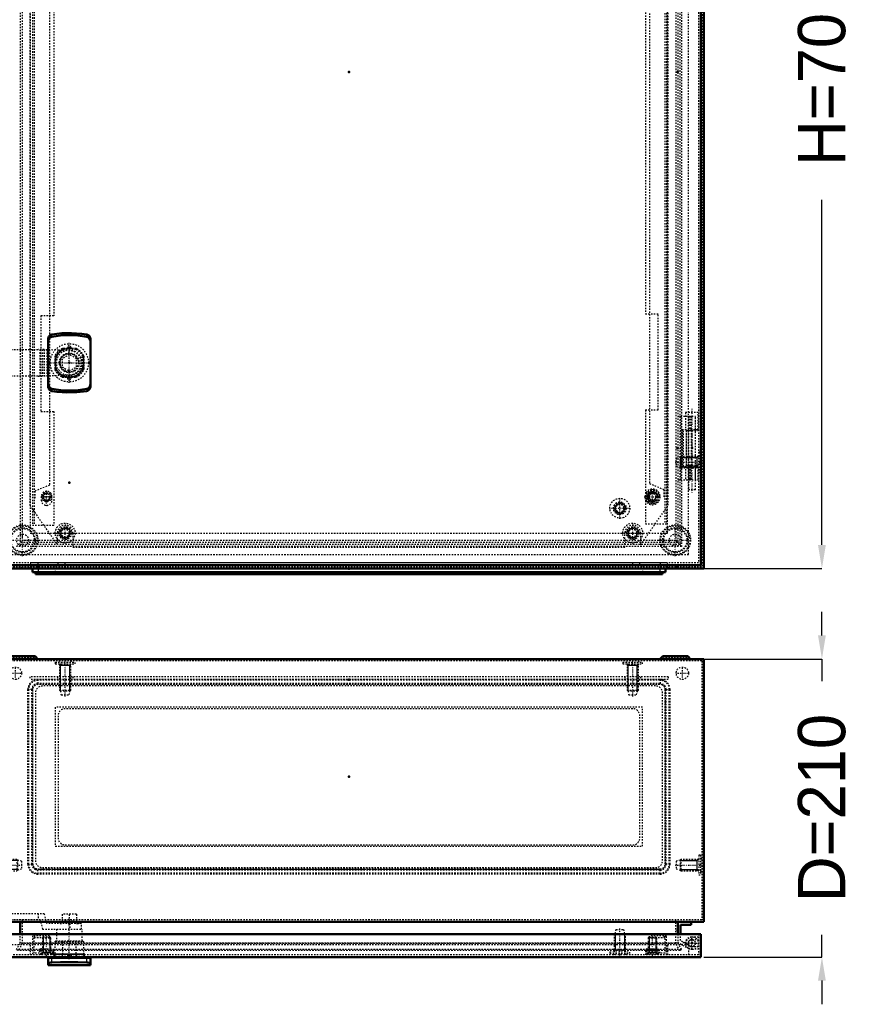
# Model space of a CAD drawing. Header units: millimetres. Extents: x 0 to 1687, y -28 to 1360.
# Tile 2 of 6: x 294 to 880, y -28 to 666. Entities that reach past the tile are written whole.
import ezdxf

# ---------------------------------------------------------------- set-up
doc = ezdxf.new("R2010")
doc.units = ezdxf.units.MM
doc.linetypes.add('Center', pattern=[1.5, 0.45, -0.5, 0.05, -0.5])
doc.linetypes.add('Dashed', pattern=[2, 1, -1])
for name, color, linetype, lineweight in [('2d ConnectionPoints', 7, 'Continuous', 50), ('AM_0', 7, 'Continuous', 50), ('AM_4', 3, 'Continuous', 25), ('AM_5', 3, 'Continuous', 25), ('AM_7', 7, 'Center', 25), ('AM_9', 6, 'Dashed', 25)]:
    doc.layers.add(name, color=color, linetype=linetype, lineweight=lineweight)
doc.dimstyles.new('ISO-25', dxfattribs={"dimtxt": 2.5, "dimasz": 2.5, "dimexe": 1.25, "dimexo": 0.625, "dimtad": 1, "dimtxsty": 'Standard', "dimcen": 2.5, "dimadec": 0, "dimazin": 0, "dimtfac": 1, "dimtmove": 0, "dimatfit": 3, "dimfxl": 1, "dimarcsym": 0})

# ---------------------------------------------------------------- blocks, each defined once
blk = doc.blocks.new('1_AG03_GPG_0__0_in_MAS0705021R5_0__1300')
at = {"layer": 'AM_9'}
for p, q in [((744.63, 197.8), (306.63, 197.8)), ((302.63, 193.8), (302.63, 71.8)), ((748.63, 71.8), (748.63, 193.8)), ((318.63, 181.8), (318.63, 83.8)), ((732.63, 181.8), (318.63, 181.8)), ((732.63, 83.8), (732.63, 181.8)), ((318.63, 83.8), (732.63, 83.8)), ((306.63, 67.8), (744.63, 67.8))]:
    blk.add_line(p, q, dxfattribs=at)
for centre, start, end in [((306.63, 193.8), 90, 180), ((744.63, 193.8), 360, 90), ((306.63, 71.8), 180, 270), ((744.63, 71.8), 270, 0)]:
    blk.add_arc(centre, 4, start, end, dxfattribs=at)
blk = doc.blocks.new('2_AF03R5_GP_0__0_in_MAS0705021R5_0__1300')
at = {"layer": 'AM_9'}
for p, q in [((741.63, 196.8), (309.63, 196.8)), ((304.63, 191.8), (304.63, 73.8)), ((746.63, 73.8), (746.63, 191.8)), ((309.63, 68.8), (741.63, 68.8))]:
    blk.add_line(p, q, dxfattribs=at)
for centre, start, end in [((309.63, 191.8), 90, 180), ((741.63, 191.8), 360, 90), ((309.63, 73.8), 180, 270), ((741.63, 73.8), 270, 360)]:
    blk.add_arc(centre, 5, start, end, dxfattribs=at)
blk = doc.blocks.new('3_AMP07050_MPL_0__0_in_MAS0705021R5_0__1300')
at = {"layer": 'AM_9'}
for p, q in [((750.63, 203.3), (300.63, 203.3)), ((300.63, 203.3), (300.63, 201.3)), ((750.63, 201.3), (300.63, 201.3)), ((320.13, 203.3), (320.13, 201.3)), ((331.13, 203.3), (331.13, 201.3)), ((720.13, 203.3), (720.13, 201.3)), ((731.13, 203.3), (731.13, 201.3)), ((750.63, 203.3), (750.63, 201.3))]:
    blk.add_line(p, q, dxfattribs=at)
blk = doc.blocks.new('4_MMSH06SS_0__right_0_in_MAS0705021R5_0__1300')
at = {"layer": 'AM_0'}
for p, q in [((766.83, 30.5), (757.33, 30.5)), ((759.33, 22), (759.33, 28.5)), ((759.33, 28.5), (766.83, 28.5)), ((766.83, 28.5), (766.83, 30.5))]:
    blk.add_line(p, q, dxfattribs=at)
at = {"layer": 'AM_7'}
for p, q in [((762.61, 15.6), (772.06, 15.6)), ((767.33, 10.87), (767.33, 20.32))]:
    blk.add_line(p, q, dxfattribs=at)
at = {"layer": 'AM_9'}
for p, q in [((759.33, 17.36), (759.33, 22)), ((757.33, 16.21), (765.07, 11.71)), ((766.08, 13.44), (759.33, 17.36)), ((761.43, 16.14), (760.43, 14.41)), ((762.83, 15.6), (764.83, 15.6))]:
    blk.add_line(p, q, dxfattribs=at)
for radius in [4.5, 2.45]:
    blk.add_circle((767.33, 15.6), radius, dxfattribs=at)
blk.add_arc((767.33, 15.6), 2.5, 239.8, 180, dxfattribs=at)
blk = doc.blocks.new('5_ALL503_0_0__1_0_in_MAS0705021R5_0__1300')
at = {"layer": 'AM_5'}
for p, q in [((317.53, 7.7), (339.53, 7.7)), ((317.53, 6.2), (318.21, 7.3)), ((339.53, 6.2), (338.86, 7.3))]:
    blk.add_line(p, q, dxfattribs=at)
blk = doc.blocks.new('6_ALL503_0_0__2_0_in_MAS0705021R5_0__1300')
at = {"layer": 'AM_0'}
for p, q in [((313.53, 0), (313.53, 5.2)), ((313.53, 5.2), (343.53, 5.2)), ((315.03, 5.8), (315.03, 5.2)), ((342.03, 5.2), (342.03, 5.8)), ((343.53, 0), (343.53, 5.2)), ((313.53, 0), (343.53, 0))]:
    blk.add_line(p, q, dxfattribs=at)
for points in [[(313.53, 1.17), (313.81, 1.45), (314.15, 1.58), (314.64, 1.71), (315.47, 1.85), (316.29, 1.91)], [(316.29, 1.91), (322.23, 2.1), (328.3, 2.16), (334.54, 2.1), (340.78, 1.91)], [(340.78, 1.91), (341.71, 1.83), (342.46, 1.71), (343.18, 1.49), (343.51, 1.25), (343.53, 1.17)]]:
    blk.add_lwpolyline(points, dxfattribs=at)
at = {"layer": 'AM_4'}
for p, q in [((316.29, 1.91), (316.29, 5.2)), ((340.78, 1.91), (340.78, 5.2))]:
    blk.add_line(p, q, dxfattribs=at)
at = {"layer": 'AM_5'}
for p, q in [((339.53, 7.7), (317.53, 7.7)), ((317.53, 6.2), (318.21, 7.3)), ((339.53, 6.2), (338.86, 7.3))]:
    blk.add_line(p, q, dxfattribs=at)
at = {"layer": 'AM_7'}
blk.add_line((328.53, 4.19), (328.53, 33.29), dxfattribs=at)
at = {"layer": 'AM_9'}
for p, q in [((310.89, 36.26), (283.53, 36.26)), ((283.53, 36.26), (283.53, 32.26)), ((306.49, 36.26), (306.49, 32.26)), ((312.73, 29.38), (310.89, 36.26)), ((333.53, 35.88), (323.53, 35.88)), ((323.53, 35.88), (323.53, 30.86)), ((328.53, 35.88), (328.53, 30.86)), ((333.53, 35.88), (333.53, 30.86)), ((283.53, 32.26), (307.82, 32.26)), ((307.82, 32.26), (309.66, 25.38)), ((337.03, 29.38), (312.73, 29.38)), ((323.53, 31.14), (321.95, 30.56)), ((335.12, 30.56), (321.95, 30.56)), ((322.15, 29.4), (323.53, 29.39)), ((334.92, 29.4), (322.15, 29.4)), ((323.53, 29.39), (323.53, 29.38)), ((328.53, 29.39), (328.53, 29.38)), ((328.9, 29.38), (328.9, 25.38)), ((335.12, 30.56), (333.53, 31.14)), ((333.53, 29.39), (334.92, 29.4)), ((333.53, 29.39), (333.53, 29.38)), ((337.03, 25.38), (337.03, 29.38)), ((309.66, 25.38), (337.53, 25.38)), ((319.53, 25.38), (319.53, 17.2)), ((337.53, 17.2), (337.53, 25.38)), ((318.63, 16.7), (319.13, 17.2)), ((318.63, 6.2), (318.63, 16.7)), ((318.63, 16.7), (338.43, 16.7)), ((319.13, 17.2), (337.93, 17.2)), ((323.85, 17.2), (323.74, 16.7)), ((323.74, 16.7), (323.74, 6.2)), ((333.33, 16.7), (333.21, 17.2)), ((333.33, 6.2), (333.33, 16.7)), ((337.93, 17.2), (338.43, 16.7)), ((338.43, 16.7), (338.43, 6.2)), ((318.38, 6.2), (338.68, 6.2)), ((323.92, 6.2), (323.92, 5.8)), ((333.15, 5.8), (333.15, 6.2))]:
    blk.add_line(p, q, dxfattribs=at)
for points in [[(328.53, 30.86), (326.08, 31.14), (323.53, 30.86)], [(333.53, 30.86), (331.08, 31.14), (328.53, 30.86)]]:
    blk.add_lwpolyline(points, dxfattribs=at)
for centre, start, end in [((322.15, 30), 110, 269.67823), ((334.91, 30), 270.32177, 70)]:
    blk.add_arc(centre, 0.6, start, end, dxfattribs=at)
blk = doc.blocks.new('7_ADP07050R5_0__0_in_MAS0705021R5_0__1300')
at = {"layer": 'AM_0'}
for p, q in [((773.53, 22), (278.53, 22)), ((278.53, 22), (278.53, 5.8)), ((773.53, 5.8), (773.53, 22)), ((278.53, 5.8), (773.53, 5.8))]:
    blk.add_line(p, q, dxfattribs=at)
at = {"layer": 'AM_5'}
for p, q in [((713.3, 22.4), (713.3, 10.57)), ((719.77, 22.4), (719.77, 10.57)), ((310.15, 19.9), (310.15, 10.3)), ((314.92, 19.9), (314.92, 10.3)), ((737.15, 19.9), (737.15, 10.3)), ((741.92, 19.9), (741.92, 10.3)), ((315.53, 8.9), (309.53, 8.9)), ((309.53, 8.9), (310.15, 8.9)), ((310.15, 10.3), (310.15, 8.9)), ((314.92, 10.3), (314.92, 8.9)), ((315.53, 8.9), (314.92, 8.9)), ((720.53, 10.57), (712.53, 10.57)), ((712.53, 9.4), (713.12, 10.3)), ((713.12, 10.3), (713.3, 10.57)), ((719.94, 10.3), (719.77, 10.57)), ((720.53, 9.4), (719.94, 10.3)), ((742.53, 8.9), (736.53, 8.9)), ((736.53, 8.9), (737.15, 8.9)), ((737.15, 10.3), (737.15, 8.9)), ((741.92, 10.3), (741.92, 8.9)), ((742.53, 8.9), (741.92, 8.9))]:
    blk.add_line(p, q, dxfattribs=at)
at = {"layer": 'AM_7'}
for p, q in [((716.53, 6.4), (716.53, 26.09)), ((312.53, 6.67), (312.53, 20.53)), ((739.53, 6.67), (739.53, 20.53))]:
    blk.add_line(p, q, dxfattribs=at)
at = {"layer": 'AM_9'}
for p, q in [((280.03, 7.3), (280.03, 22)), ((713.03, 22.4), (712.53, 21.9)), ((712.53, 21.9), (712.53, 9.4)), ((712.53, 21.9), (720.53, 21.9)), ((713.78, 25.2), (713.03, 22.4)), ((713.03, 22.4), (720.03, 22.4)), ((713.78, 25.2), (719.28, 25.2)), ((720.03, 22.4), (719.28, 25.2)), ((720.53, 21.9), (720.03, 22.4)), ((720.53, 9.4), (720.53, 21.9)), ((772.03, 22), (772.03, 7.3)), ((286.03, 14.3), (286.03, 7.3)), ((765.03, 14.3), (286.03, 14.3)), ((301.03, 14.3), (301.03, 7.3)), ((314.53, 20.8), (302.53, 20.8)), ((302.53, 20.8), (302.53, 7.3)), ((303.73, 8.5), (303.73, 20.8)), ((303.73, 19.6), (314.53, 19.6)), ((304.28, 19.6), (304.28, 20.8)), ((310.15, 19.9), (309.53, 19.29)), ((309.53, 19.29), (315.53, 19.29)), ((309.53, 19.29), (309.53, 8.1)), ((310.15, 19.9), (314.92, 19.9)), ((314.53, 19.6), (314.53, 20.8)), ((315.53, 19.29), (314.92, 19.9)), ((315.53, 8.1), (315.53, 19.29)), ((737.15, 19.9), (736.53, 19.29)), ((736.53, 19.29), (736.53, 8.1)), ((736.53, 19.29), (742.53, 19.29)), ((737.15, 19.9), (741.92, 19.9)), ((737.53, 19.6), (737.53, 20.8)), ((749.53, 20.8), (737.53, 20.8)), ((737.53, 19.6), (748.33, 19.6)), ((742.53, 19.29), (741.92, 19.9)), ((742.53, 8.1), (742.53, 19.29)), ((747.78, 19.6), (747.78, 20.8)), ((748.33, 20.8), (748.33, 8.5)), ((749.53, 7.3), (749.53, 20.8)), ((750.03, 14.3), (750.03, 7.3)), ((765.03, 14.3), (765.03, 7.3)), ((772.03, 19.7), (767.33, 19.7)), ((767.33, 18.2), (772.03, 18.2)), ((772.03, 7.3), (280.03, 7.3)), ((317.53, 8.5), (303.73, 8.5)), ((307.52, 10.44), (307.04, 8.5)), ((307.52, 10.44), (317.55, 10.44)), ((308.72, 10.3), (307.97, 7.3)), ((308.53, 8.5), (308.53, 7.3)), ((308.78, 8.5), (308.78, 7.3)), ((308.88, 11.5), (316.19, 11.5)), ((309.03, 8.1), (316.03, 8.1)), ((309.03, 8.1), (309.03, 7.3)), ((309.28, 11.5), (309.28, 10.3)), ((315.78, 10.3), (315.78, 11.5)), ((316.03, 7.3), (316.03, 8.1)), ((316.28, 8.5), (316.28, 7.3)), ((317.09, 7.3), (316.35, 10.3)), ((317.53, 7.3), (317.53, 10.3)), ((317.58, 10.3), (317.55, 10.44)), ((318.38, 7.3), (318.38, 5.8)), ((323.57, 7.3), (323.57, 5.8)), ((327.28, 7.3), (327.28, 5.8)), ((329.78, 7.3), (329.78, 5.8)), ((333.5, 7.3), (333.5, 5.8)), ((338.68, 7.3), (338.68, 5.8)), ((709.53, 9.4), (723.53, 9.4)), ((709.53, 9.4), (709.53, 8.2)), ((709.53, 8.2), (723.53, 8.2)), ((712.03, 8.2), (712.45, 7.3)), ((720.61, 7.3), (721.03, 8.2)), ((723.53, 8.2), (723.53, 9.4)), ((734.52, 10.44), (734.48, 10.3)), ((734.52, 10.44), (744.55, 10.44)), ((734.53, 10.3), (734.53, 7.3)), ((748.33, 8.5), (734.53, 8.5)), ((735.72, 10.3), (734.97, 7.3)), ((735.78, 8.5), (735.78, 7.3)), ((735.88, 11.5), (743.19, 11.5)), ((736.03, 8.1), (743.03, 8.1)), ((736.03, 8.1), (736.03, 7.3)), ((736.28, 11.5), (736.28, 10.3)), ((742.78, 10.3), (742.78, 11.5)), ((743.03, 7.3), (743.03, 8.1)), ((743.28, 8.5), (743.28, 7.3)), ((744.09, 7.3), (743.35, 10.3)), ((743.53, 8.5), (743.53, 7.3)), ((745.03, 8.5), (744.55, 10.44)), ((772.03, 13), (767.33, 13)), ((767.33, 11.5), (772.03, 11.5))]:
    blk.add_line(p, q, dxfattribs=at)
for centre, radius, start, end in [((767.33, 15.6), 4.1, 90, 198.48601), ((767.33, 15.6), 2.6, 90, 270), ((308.88, 10.1), 1.4, 90, 166), ((316.19, 10.1), 1.4, 14, 90), ((735.88, 10.1), 1.4, 90, 166), ((743.19, 10.1), 1.4, 14, 90), ((767.33, 15.6), 4.1, 235.87671, 270)]:
    blk.add_arc(centre, radius, start, end, dxfattribs=at)
blk = doc.blocks.new('8_MAS0705021_0__0_in_MAS0705021R5_0__1300')
at = {"layer": 'AM_0'}
for p, q in [((275.63, 215.8), (275.63, 30.6)), ((775.63, 215.8), (275.63, 215.8)), ((286.85, 217.8), (284.85, 215.8)), ((304.41, 217.8), (286.85, 217.8)), ((306.41, 215.8), (304.41, 217.8)), ((746.85, 217.8), (744.85, 215.8)), ((764.41, 217.8), (746.85, 217.8)), ((766.41, 215.8), (764.41, 217.8)), ((775.63, 30.6), (775.63, 215.8)), ((275.63, 30.6), (775.63, 30.6)), ((293.93, 22), (293.93, 30.6)), ((757.33, 30.6), (757.33, 22))]:
    blk.add_line(p, q, dxfattribs=at)
at = {"layer": 'AM_5'}
for p, q in [((321.63, 212.3), (322.4, 211.13)), ((329.63, 211.13), (321.63, 211.13)), ((322.4, 193.3), (322.4, 211.13)), ((329.63, 212.3), (328.87, 211.13)), ((328.87, 193.3), (328.87, 211.13)), ((721.63, 212.3), (722.4, 211.13)), ((729.63, 211.13), (721.63, 211.13)), ((722.4, 193.3), (722.4, 211.13)), ((729.63, 212.3), (728.87, 211.13)), ((728.87, 193.3), (728.87, 211.13)), ((322.4, 201.3), (322.4, 203.3)), ((328.87, 201.3), (328.87, 203.3)), ((722.4, 201.3), (722.4, 203.3)), ((728.87, 201.3), (728.87, 203.3)), ((279.13, 74.6), (280.31, 73.83)), ((280.31, 66.6), (280.31, 74.6)), ((292.13, 73.83), (280.31, 73.83)), ((759.13, 73.83), (770.96, 73.83)), ((770.96, 66.6), (770.96, 74.6)), ((772.13, 74.6), (770.96, 73.83)), ((279.13, 66.6), (280.31, 67.37)), ((292.13, 67.37), (280.31, 67.37)), ((759.13, 67.37), (770.96, 67.37)), ((772.13, 66.6), (770.96, 67.37))]:
    blk.add_line(p, q, dxfattribs=at)
at = {"layer": 'AM_7'}
for p, q in [((295.63, 214.23), (295.63, 217.97)), ((325.63, 189.3), (325.63, 215.59)), ((725.63, 189.3), (725.63, 215.59)), ((755.63, 214.23), (755.63, 217.97)), ((290.63, 201.23), (290.63, 210.37)), ((760.63, 201.23), (760.63, 210.37)), ((286.07, 205.8), (295.2, 205.8)), ((756.07, 205.8), (765.2, 205.8)), ((276.14, 70.6), (295.83, 70.6)), ((755.44, 70.6), (775.13, 70.6))]:
    blk.add_line(p, q, dxfattribs=at)
at = {"layer": 'AM_9'}
for p, q in [((287.43, 216.4), (285.43, 214.4)), ((303.83, 216.4), (287.43, 216.4)), ((291.38, 217.8), (291.38, 216.4)), ((299.88, 216.4), (299.88, 217.8)), ((305.83, 214.4), (303.83, 216.4)), ((747.43, 216.4), (745.43, 214.4)), ((763.83, 216.4), (747.43, 216.4)), ((751.38, 217.8), (751.38, 216.4)), ((759.88, 216.4), (759.88, 217.8)), ((765.83, 214.4), (763.83, 216.4)), ((277.03, 32), (277.03, 214.4)), ((774.23, 214.4), (277.03, 214.4)), ((318.63, 213.5), (332.63, 213.5)), ((318.63, 213.5), (318.63, 212.3)), ((318.63, 212.3), (332.63, 212.3)), ((321.55, 214.4), (321.13, 213.5)), ((321.63, 212.3), (321.63, 193.8)), ((329.63, 193.8), (329.63, 212.3)), ((330.13, 213.5), (329.71, 214.4)), ((332.63, 212.3), (332.63, 213.5)), ((718.63, 213.5), (732.63, 213.5)), ((718.63, 213.5), (718.63, 212.3)), ((718.63, 212.3), (732.63, 212.3)), ((721.55, 214.4), (721.13, 213.5)), ((721.63, 212.3), (721.63, 193.8)), ((729.63, 193.8), (729.63, 212.3)), ((730.13, 213.5), (729.71, 214.4)), ((732.63, 212.3), (732.63, 213.5)), ((774.23, 214.4), (774.23, 32)), ((744.88, 201.38), (306.39, 201.38)), ((306.39, 201.38), (306.39, 198)), ((744.88, 201.38), (744.88, 198)), ((302.15, 194.34), (299.35, 194.34)), ((299.35, 71.26), (299.35, 194.34)), ((299.93, 71.26), (299.93, 194.34)), ((302.15, 71.26), (302.15, 194.34)), ((302.73, 194.34), (302.32, 194.34)), ((302.73, 71.26), (302.73, 194.34)), ((744.88, 200.8), (306.39, 200.8)), ((744.88, 198.58), (306.39, 198.58)), ((744.88, 198), (306.39, 198)), ((748.94, 194.34), (748.54, 194.34)), ((748.54, 71.26), (748.54, 194.34)), ((749.12, 194.34), (751.92, 194.34)), ((749.12, 71.26), (749.12, 194.34)), ((751.34, 71.26), (751.34, 194.34)), ((751.92, 71.26), (751.92, 194.34)), ((321.63, 193.8), (329.63, 193.8)), ((321.63, 193.8), (322.13, 193.3)), ((322.13, 193.3), (322.88, 190.5)), ((322.13, 193.3), (329.13, 193.3)), ((322.88, 190.5), (328.38, 190.5)), ((328.38, 190.5), (329.13, 193.3)), ((329.13, 193.3), (329.63, 193.8)), ((721.63, 193.8), (722.13, 193.3)), ((721.63, 193.8), (729.63, 193.8)), ((722.13, 193.3), (722.88, 190.5)), ((722.13, 193.3), (729.13, 193.3)), ((722.88, 190.5), (728.38, 190.5)), ((728.38, 190.5), (729.13, 193.3)), ((729.13, 193.3), (729.63, 193.8)), ((725.63, 180.8), (325.63, 180.8)), ((320.63, 175.8), (320.63, 89.8)), ((730.63, 89.8), (730.63, 175.8)), ((325.63, 84.8), (725.63, 84.8)), ((277.93, 77.6), (277.93, 63.6)), ((279.13, 77.6), (277.93, 77.6)), ((279.13, 77.6), (279.13, 63.6)), ((772.13, 77.6), (772.13, 63.6)), ((773.33, 77.6), (772.13, 77.6)), ((773.33, 77.6), (773.33, 63.6)), ((277.93, 75.1), (277.03, 74.68)), ((291.63, 74.6), (279.13, 74.6)), ((291.63, 74.6), (291.63, 66.6)), ((292.13, 74.1), (291.63, 74.6)), ((294.93, 73.35), (292.13, 74.1)), ((292.13, 74.1), (292.13, 67.1)), ((294.93, 73.35), (294.93, 67.85)), ((299.35, 71.26), (302.15, 71.26)), ((302.73, 71.26), (302.32, 71.26)), ((748.54, 71.26), (748.94, 71.26)), ((751.92, 71.26), (749.12, 71.26)), ((759.13, 74.1), (756.33, 73.35)), ((756.33, 73.35), (756.33, 67.85)), ((759.63, 74.6), (759.13, 74.1)), ((759.13, 74.1), (759.13, 67.1)), ((759.63, 74.6), (759.63, 66.6)), ((772.13, 74.6), (759.63, 74.6)), ((774.23, 74.68), (773.33, 75.1)), ((277.03, 66.52), (277.93, 66.1)), ((277.93, 63.6), (279.13, 63.6)), ((279.13, 66.6), (291.63, 66.6)), ((291.63, 66.6), (292.13, 67.1)), ((292.13, 67.1), (294.93, 67.85)), ((744.88, 67.6), (306.39, 67.6)), ((306.39, 64.22), (306.39, 67.6)), ((744.88, 67.02), (306.39, 67.02)), ((744.88, 64.8), (306.39, 64.8)), ((744.88, 64.22), (306.39, 64.22)), ((744.88, 64.22), (744.88, 67.6)), ((756.33, 67.85), (759.13, 67.1)), ((759.13, 67.1), (759.63, 66.6)), ((759.63, 66.6), (772.13, 66.6)), ((772.13, 63.6), (773.33, 63.6)), ((773.33, 66.1), (774.23, 66.52)), ((774.23, 32), (277.03, 32)), ((295.33, 32), (295.33, 15.22)), ((755.93, 15.22), (755.93, 32)), ((293.93, 15.6), (293.93, 22)), ((757.33, 22), (757.33, 15.6)), ((291.28, 11), (293.93, 15.6)), ((295.33, 15.22), (292.49, 10.3)), ((757.33, 15.6), (293.93, 15.6)), ((755.93, 15.22), (295.33, 15.22)), ((758.78, 10.3), (755.93, 15.22)), ((757.33, 15.6), (759.99, 11)), ((759.99, 11), (291.28, 11)), ((292.49, 10.3), (291.28, 11)), ((758.78, 10.3), (292.49, 10.3)), ((759.99, 11), (758.78, 10.3))]:
    blk.add_line(p, q, dxfattribs=at)
for centre in [(290.63, 205.8), (760.63, 205.8)]:
    blk.add_circle(centre, 4.35, dxfattribs=at)
for centre, radius, start, end in [((306.39, 194.34), 7.04, 90, 179.9995), ((744.88, 194.34), 7.04, 0.0005, 90), ((306.39, 194.34), 6.46, 90, 179.99945), ((306.39, 194.34), 4.24, 90, 179.99916), ((306.39, 194.34), 3.66, 90, 179.99903), ((744.88, 194.34), 6.46, 0.00055, 90), ((744.88, 194.34), 4.24, 0.00084, 90), ((744.88, 194.34), 3.66, 0.00097, 90), ((325.63, 175.8), 5, 90, 180), ((725.63, 175.8), 5, 360, 90), ((325.63, 89.8), 5, 180, 270), ((725.63, 89.8), 5, 270, 0), ((306.39, 71.26), 7.04, 180.0005, 270), ((306.39, 71.26), 6.46, 180.00055, 270), ((306.39, 71.26), 4.24, 180.00084, 270), ((306.39, 71.26), 3.66, 180.00097, 270), ((744.88, 71.26), 6.46, 270, 359.99945), ((744.88, 71.26), 3.66, 270, 359.99903), ((744.88, 71.26), 7.04, 270, 359.9995), ((744.88, 71.26), 4.24, 270, 359.99916)]:
    blk.add_arc(centre, radius, start, end, dxfattribs=at)
blk = doc.blocks.new('18_AG03_GPG_0__0_in_MAS0705021R5_0__1300')
at = {"layer": 'AM_0'}
for p, q in [((302.63, 279.53), (302.63, 277.03)), ((748.63, 279.53), (748.63, 277.03)), ((302.63, 277.03), (748.63, 277.03))]:
    blk.add_line(p, q, dxfattribs=at)
at = {"layer": 'AM_4'}
for p, q in [((306.63, 279.53), (306.63, 277.03)), ((744.63, 279.53), (744.63, 277.03))]:
    blk.add_line(p, q, dxfattribs=at)
at = {"layer": 'AM_9'}
for p, q in [((302.63, 282.03), (302.63, 279.53)), ((306.63, 282.03), (306.63, 279.53)), ((318.63, 282.03), (318.63, 277.03)), ((732.63, 282.03), (732.63, 277.03)), ((744.63, 282.03), (744.63, 279.53)), ((748.63, 282.03), (748.63, 279.53))]:
    blk.add_line(p, q, dxfattribs=at)
blk = doc.blocks.new('19_AF03R5_GP_0__0_in_MAS0705021R5_0__1300')
at = {"layer": 'AM_0'}
for p, q in [((304.63, 277.03), (304.63, 275.63)), ((304.63, 275.63), (746.63, 275.63)), ((746.63, 277.03), (746.63, 275.63))]:
    blk.add_line(p, q, dxfattribs=at)
at = {"layer": 'AM_4'}
for p, q in [((309.63, 277.03), (309.63, 275.63)), ((741.63, 277.03), (741.63, 275.63))]:
    blk.add_line(p, q, dxfattribs=at)
blk = doc.blocks.new('20_AMP07050_MPL_0__0_in_MAS0705021R5_0__1300')
at = {"layer": 'AM_9'}
for p, q in [((720.13, 964.53), (331.13, 964.53)), ((331.13, 964.53), (331.13, 954.53)), ((720.13, 954.53), (720.13, 964.53)), ((320.13, 962.78), (300.63, 934.93)), ((320.13, 954.53), (320.13, 962.78)), ((750.63, 934.93), (731.13, 962.78)), ((731.13, 962.78), (731.13, 954.53)), ((300.63, 934.93), (300.63, 324.13)), ((750.63, 324.13), (750.63, 934.93)), ((300.63, 324.13), (320.13, 296.28)), ((731.13, 296.28), (750.63, 324.13)), ((320.13, 296.28), (320.13, 304.53)), ((331.13, 304.53), (331.13, 294.53)), ((720.13, 294.53), (720.13, 304.53)), ((731.13, 304.53), (731.13, 296.28)), ((331.13, 294.53), (720.13, 294.53))]:
    blk.add_line(p, q, dxfattribs=at)
for centre, start, end in [((325.63, 954.53), 180, 0), ((725.63, 954.53), 180, 0), ((325.63, 304.53), 0, 180), ((725.63, 304.53), 0, 180)]:
    blk.add_arc(centre, 5.5, start, end, dxfattribs=at)
blk = doc.blocks.new('22_ALL503_0_0__1_0_in_MAS0705021R5_0__1300')
at = {"layer": 'AM_0'}
for p, q in [((313.53, 408.17), (313.53, 440.9)), ((343.53, 440.9), (343.53, 408.17))]:
    blk.add_line(p, q, dxfattribs=at)
for points in [[(313.53, 440.9), (313.55, 441.21), (313.58, 441.53), (313.64, 441.84), (313.73, 442.14), (313.84, 442.43), (313.97, 442.71), (314.12, 442.98), (314.29, 443.23), (314.49, 443.46), (314.69, 443.68), (314.92, 443.87), (315.16, 444.04), (315.41, 444.18), (315.67, 444.31), (315.94, 444.4), (316.22, 444.47), (316.29, 444.48)], [(316.29, 444.48), (323.22, 445.34), (330.2, 445.51), (337.16, 445.01), (340.78, 444.48)], [(340.78, 444.48), (341.06, 444.42), (341.33, 444.33), (341.6, 444.22), (341.85, 444.08), (342.09, 443.91), (342.32, 443.72), (342.53, 443.51), (342.73, 443.29), (342.91, 443.04), (343.06, 442.78), (343.2, 442.5), (343.31, 442.21), (343.4, 441.91), (343.47, 441.6), (343.51, 441.29), (343.53, 440.97), (343.53, 440.9)], [(313.53, 438.91), (313.81, 440.51), (314.64, 441.9), (315.47, 442.56), (316.29, 442.85)], [(316.29, 442.85), (322.23, 443.72), (328.3, 444.03), (334.54, 443.75), (340.78, 442.85)], [(340.78, 442.85), (341.71, 442.49), (342.46, 441.86), (343.18, 440.72), (343.51, 439.39), (343.53, 438.91)], [(316.29, 406.21), (315.36, 406.57), (314.61, 407.2), (313.89, 408.35), (313.56, 409.68), (313.53, 410.16)], [(343.53, 410.16), (343.26, 408.56), (342.43, 407.17), (341.6, 406.51), (340.78, 406.21)], [(316.29, 404.59), (316.01, 404.65), (315.74, 404.74), (315.47, 404.85), (315.22, 404.99), (314.98, 405.16), (314.75, 405.34), (314.53, 405.55), (314.34, 405.78), (314.16, 406.03), (314, 406.29), (313.87, 406.57), (313.75, 406.86), (313.66, 407.16), (313.6, 407.46), (313.55, 407.78), (313.53, 408.09), (313.53, 408.17)], [(340.78, 406.21), (334.83, 405.34), (328.77, 405.03), (322.53, 405.32), (316.29, 406.21)], [(340.78, 404.59), (333.84, 403.73), (326.87, 403.55), (319.9, 404.05), (316.29, 404.59)], [(343.53, 408.17), (343.52, 407.85), (343.48, 407.54), (343.42, 407.23), (343.34, 406.93), (343.23, 406.64), (343.1, 406.36), (342.95, 406.09), (342.77, 405.84), (342.58, 405.6), (342.37, 405.39), (342.15, 405.2), (341.91, 405.03), (341.66, 404.88), (341.39, 404.76), (341.12, 404.67), (340.85, 404.6), (340.78, 404.59)]]:
    blk.add_lwpolyline(points, dxfattribs=at)
at = {"layer": 'AM_4'}
for p, q in [((316.29, 442.85), (316.29, 444.48)), ((340.78, 442.85), (340.78, 444.48)), ((316.29, 406.21), (316.29, 404.59)), ((340.78, 406.21), (340.78, 404.59))]:
    blk.add_line(p, q, dxfattribs=at)
at = {"layer": 'AM_5'}
blk.add_arc((328.53, 424.53), 10.08, 75, 15, dxfattribs=at)
at = {"layer": 'AM_7'}
for p, q in [((328.53, 410.36), (328.53, 438.71)), ((314.36, 424.53), (342.71, 424.53))]:
    blk.add_line(p, q, dxfattribs=at)
at = {"layer": 'AM_9'}
for p, q in [((283.53, 433.99), (306.49, 433.99)), ((283.53, 433.99), (283.53, 415.07)), ((328.9, 433.03), (306.49, 433.99)), ((307.82, 433.94), (307.82, 415.13)), ((309.66, 433.86), (309.66, 415.21)), ((310.89, 433.8), (310.89, 415.26)), ((312.73, 433.72), (312.73, 415.34)), ((328.53, 430.31), (323.53, 427.42)), ((323.85, 433.93), (323.74, 434.43)), ((333.33, 434.43), (323.74, 434.43)), ((333.21, 433.93), (323.85, 433.93)), ((333.15, 434.68), (323.92, 434.68)), ((333.53, 427.42), (328.53, 430.31)), ((333.33, 434.43), (333.21, 433.93)), ((318.38, 429.15), (318.38, 419.92)), ((318.63, 429.33), (319.13, 429.21)), ((318.63, 429.33), (318.63, 419.74)), ((319.13, 429.21), (319.13, 419.85)), ((323.53, 427.42), (323.53, 421.65)), ((333.53, 421.65), (333.53, 427.42)), ((337.93, 429.21), (338.43, 429.33)), ((337.93, 419.85), (337.93, 429.21)), ((338.43, 429.33), (338.43, 419.74)), ((338.68, 429.15), (338.68, 419.92)), ((319.13, 419.85), (318.63, 419.74)), ((323.53, 421.65), (328.53, 418.76)), ((328.53, 418.76), (333.53, 421.65)), ((338.43, 419.74), (337.93, 419.85)), ((306.49, 415.07), (283.53, 415.07)), ((306.49, 415.07), (328.9, 416.04)), ((323.74, 414.63), (323.85, 415.13)), ((333.33, 414.63), (323.74, 414.63)), ((323.85, 415.13), (333.21, 415.13)), ((333.15, 414.38), (323.92, 414.38)), ((333.21, 415.13), (333.33, 414.63))]:
    blk.add_line(p, q, dxfattribs=at)
for radius in [13.5, 9, 6.98, 6.59, 6.38]:
    blk.add_circle((328.53, 424.53), radius, dxfattribs=at)
for radius, start, end in [(11.15, 114.45123, 155.54877), (11, 115.84193, 154.15807), (10.5, 116.46097, 153.53903), (8.5, 272.47583, 87.52417), (11.15, 24.45123, 65.54877), (10.5, 26.46097, 63.53903), (11, 25.84193, 64.15807), (11.15, 204.45123, 245.54877), (11, 205.84193, 244.15807), (10.5, 206.46097, 243.53903), (11.15, 294.45123, 335.54877), (10.5, 296.46097, 333.53903), (11, 295.84193, 334.15807)]:
    blk.add_arc((328.53, 424.53), radius, start, end, dxfattribs=at)
blk = doc.blocks.new('24_ADP07050R5_0__0_in_MAS0705021R5_0__1300')
at = {"layer": 'AM_0'}
for p in [(773.53, 977.03), (278.53, 282.03)]:
    blk.add_line(p, (773.53, 282.03), dxfattribs=at)
at = {"layer": 'AM_5'}
for centre, radius in [((312.53, 330.03), 2.39), ((739.53, 330.03), 2.39), ((716.53, 322.03), 3.23)]:
    blk.add_arc(centre, radius, 75, 15, dxfattribs=at)
at = {"layer": 'AM_7'}
for p, q in [((327.22, 435.28), (329.85, 435.28)), ((327.22, 413.78), (329.85, 413.78)), ((312.53, 323.85), (312.53, 334.22)), ((739.53, 324.26), (739.53, 335.81)), ((308.6, 330.28), (316.47, 330.28)), ((308.6, 327.78), (316.47, 327.78)), ((308.86, 330.03), (316.21, 330.03)), ((716.53, 314.68), (716.53, 329.38)), ((733.76, 330.03), (745.31, 330.03)), ((709.18, 322.03), (723.88, 322.03))]:
    blk.add_line(p, q, dxfattribs=at)
at = {"layer": 'AM_9'}
for p, q in [((772.03, 975.53), (772.03, 283.53)), ((765.03, 289.53), (765.03, 969.53)), ((301.03, 954.53), (301.03, 304.53)), ((750.03, 304.53), (750.03, 954.53)), ((302.53, 948.03), (302.53, 310.03)), ((303.73, 948.03), (303.73, 310.03)), ((748.33, 949.03), (748.33, 311.03)), ((749.53, 949.03), (749.53, 311.03)), ((314.53, 919.77), (314.53, 338.29)), ((737.53, 920.77), (737.53, 339.29)), ((317.53, 800.33), (317.53, 457.73)), ((734.53, 801.33), (734.53, 458.73)), ((743.53, 458.73), (734.53, 458.73)), ((743.53, 391.33), (743.53, 458.73)), ((308.53, 457.73), (308.53, 390.33)), ((317.53, 457.73), (308.53, 457.73)), ((327.28, 434.68), (323.57, 434.68)), ((327.28, 435.28), (327.28, 434.68)), ((329.78, 434.68), (329.78, 435.28)), ((333.5, 434.68), (329.78, 434.68)), ((318.38, 429.5), (318.38, 419.57)), ((338.68, 419.57), (338.68, 429.5)), ((323.57, 414.38), (327.28, 414.38)), ((327.28, 414.38), (327.28, 413.78)), ((329.78, 413.78), (329.78, 414.38)), ((329.78, 414.38), (333.5, 414.38)), ((308.53, 390.33), (317.53, 390.33)), ((317.53, 390.33), (317.53, 310.03)), ((734.53, 391.33), (734.53, 311.03)), ((734.53, 391.33), (743.53, 391.33)), ((763.23, 376.78), (763.23, 352.28)), ((763.23, 376.78), (772.03, 376.78)), ((763.44, 352.28), (763.44, 376.78)), ((764.73, 376.78), (764.73, 352.28)), ((767.33, 376.78), (767.33, 352.28)), ((763.23, 352.28), (772.03, 352.28)), ((314.53, 338.29), (304.28, 334.04)), ((304.28, 334.04), (304.28, 329.03)), ((747.78, 335.04), (737.53, 339.29)), ((747.78, 330.03), (747.78, 335.04)), ((304.28, 329.03), (303.73, 329.03)), ((308.78, 330.28), (308.78, 327.78)), ((316.28, 327.78), (316.28, 330.28)), ((748.33, 330.03), (747.78, 330.03)), ((302.53, 310.03), (317.53, 310.03)), ((734.53, 311.03), (749.53, 311.03)), ((301.03, 304.53), (750.03, 304.53)), ((286.03, 289.53), (765.03, 289.53)), ((772.03, 283.53), (280.03, 283.53))]:
    blk.add_line(p, q, dxfattribs=at)
for centre, radius in [((312.53, 330.03), 3.5), ((739.53, 330.03), 5.01), ((739.53, 330.03), 4.56), ((739.53, 330.03), 3.81), ((739.53, 330.03), 3.66), ((739.53, 330.03), 3.5), ((739.53, 330.03), 3.25), ((312.53, 330.03), 3), ((312.53, 330.03), 2.39), ((716.53, 322.03), 7), ((716.53, 322.03), 4.5), ((716.53, 322.03), 4.08), ((739.53, 330.03), 3), ((739.53, 330.03), 2.39), ((716.53, 322.03), 4), ((716.53, 322.03), 3.5), ((716.53, 322.03), 2.75)]:
    blk.add_circle(centre, radius, dxfattribs=at)
for centre, radius, start, end in [((328.53, 424.53), 11.3, 116.07361, 153.92639), ((328.53, 435.28), 1.25, 0, 180), ((328.53, 424.53), 11.3, 26.07361, 63.92639), ((328.53, 424.53), 11.3, 206.07361, 243.92639), ((328.53, 424.53), 11.3, 296.07361, 333.92639), ((328.53, 413.78), 1.25, 180, 0), ((312.53, 330.28), 3.75, 0, 180), ((739.53, 330.03), 5.5, 204.57409, 155.42591), ((312.53, 327.78), 3.75, 180, 0), ((739.53, 330.03), 5.05, 171.9955, 188.0045)]:
    blk.add_arc(centre, radius, start, end, dxfattribs=at)
blk = doc.blocks.new('25_MMSH06SS_0__right_2_0_in_MAS0705021R5_0__1300')
at = {"layer": 'AM_7'}
blk.add_line((767.33, 392.15), (767.33, 332.31), dxfattribs=at)
at = {"layer": 'AM_9'}
for p, q in [((762.83, 389.43), (762.83, 377.43)), ((771.83, 389.43), (762.83, 389.43)), ((771.83, 377.43), (771.83, 389.43)), ((757.33, 387.03), (769.83, 387.03)), ((759.33, 387.03), (759.33, 342.03)), ((764.83, 387.03), (764.83, 377.43)), ((764.88, 387.03), (764.88, 335.03)), ((765.07, 387.03), (765.07, 377.43)), ((766.08, 387.03), (766.08, 377.43)), ((766.83, 387.03), (766.83, 342.03)), ((769.78, 335.03), (769.78, 387.03)), ((769.83, 377.43), (769.83, 387.03)), ((760.43, 377.43), (771.83, 377.43)), ((760.43, 377.43), (760.43, 351.63)), ((761.43, 351.63), (761.43, 377.43)), ((760.43, 351.63), (771.83, 351.63)), ((762.83, 351.63), (762.83, 342.03)), ((764.83, 351.63), (764.83, 342.03)), ((765.07, 351.63), (765.07, 342.03)), ((766.08, 351.63), (766.08, 342.03)), ((769.83, 342.03), (769.83, 351.63)), ((771.83, 342.03), (771.83, 351.63)), ((757.33, 342.03), (771.83, 342.03)), ((769.78, 335.03), (764.88, 335.03))]:
    blk.add_line(p, q, dxfattribs=at)
blk = doc.blocks.new('26_MAS0705021_0__0_in_MAS0705021R5_0__1300')
at = {"layer": 'AM_0'}
for p in [(775.63, 979.53), (275.63, 279.53)]:
    blk.add_line(p, (775.63, 279.53), dxfattribs=at)
at = {"layer": 'AM_5'}
for p, q in [((759.13, 357.77), (770.96, 357.77)), ((772.13, 358.53), (770.96, 357.77)), ((770.96, 350.53), (770.96, 358.53)), ((759.13, 351.3), (770.96, 351.3)), ((772.13, 350.53), (770.96, 351.3))]:
    blk.add_line(p, q, dxfattribs=at)
for centre in [(325.63, 304.53), (725.63, 304.53)]:
    blk.add_arc(centre, 3.23, 75, 15, dxfattribs=at)
at = {"layer": 'AM_7'}
for p, q in [((755.44, 354.53), (775.13, 354.53)), ((295.63, 288.21), (295.63, 310.85)), ((325.63, 297.18), (325.63, 311.88)), ((725.63, 297.18), (725.63, 311.88)), ((755.63, 288.21), (755.63, 310.85)), ((284.31, 299.53), (306.95, 299.53)), ((318.28, 304.53), (332.98, 304.53)), ((718.28, 304.53), (732.98, 304.53)), ((744.31, 299.53), (766.95, 299.53)), ((306.39, 283.94), (306.39, 279.32)), ((744.88, 283.94), (744.88, 279.32)), ((760.63, 279.46), (760.63, 281))]:
    blk.add_line(p, q, dxfattribs=at)
at = {"layer": 'AM_9'}
for p, q in [((774.23, 978.13), (774.23, 280.93)), ((293.93, 961.23), (293.93, 297.83)), ((295.33, 959.83), (295.33, 299.23)), ((755.93, 959.83), (755.93, 299.23)), ((757.33, 961.23), (757.33, 297.83)), ((758.78, 962.68), (758.78, 296.39)), ((759.99, 963.89), (759.99, 295.18)), ((773.33, 361.53), (772.13, 361.53)), ((772.13, 361.53), (772.13, 347.53)), ((773.33, 361.53), (773.33, 347.53)), ((759.13, 358.03), (756.33, 357.28)), ((756.33, 357.28), (756.33, 351.78)), ((759.63, 358.53), (759.13, 358.03)), ((759.13, 358.03), (759.13, 351.03)), ((772.13, 358.53), (759.63, 358.53)), ((759.63, 358.53), (759.63, 350.53)), ((774.23, 358.61), (773.33, 359.03)), ((756.33, 351.78), (759.13, 351.03)), ((759.13, 351.03), (759.63, 350.53)), ((759.63, 350.53), (772.13, 350.53)), ((772.13, 347.53), (773.33, 347.53)), ((773.33, 350.03), (774.23, 350.45)), ((291.28, 295.18), (295.33, 299.23)), ((755.93, 299.23), (295.33, 299.23)), ((755.93, 299.23), (759.99, 295.18)), ((759.99, 295.18), (291.28, 295.18)), ((758.78, 296.39), (292.49, 296.39)), ((757.33, 297.83), (293.93, 297.83)), ((277.03, 280.93), (774.23, 280.93)), ((294.98, 279.53), (294.98, 280.93)), ((299.35, 280.93), (302.15, 283.73)), ((302.73, 282.33), (299.93, 279.53)), ((302.15, 283.73), (749.12, 283.73)), ((302.73, 282.33), (748.54, 282.33)), ((306.39, 283.73), (306.39, 279.53)), ((320.63, 282.33), (320.63, 283.73)), ((325.63, 282.33), (325.63, 283.73)), ((725.63, 282.33), (725.63, 283.73)), ((730.63, 282.33), (730.63, 283.73)), ((744.88, 283.73), (744.88, 279.53)), ((748.54, 282.33), (751.34, 279.53)), ((751.92, 280.93), (749.12, 283.73)), ((756.28, 280.93), (756.28, 279.53)), ((764.98, 279.53), (764.98, 280.93))]:
    blk.add_line(p, q, dxfattribs=at)
for centre, radius in [((295.63, 299.53), 10.78), ((295.63, 299.53), 10.2), ((295.63, 299.53), 8.78), ((295.63, 299.53), 8.2), ((325.63, 304.53), 7), ((325.63, 304.53), 4.5), ((325.63, 304.53), 4.08), ((325.63, 304.53), 4), ((325.63, 304.53), 3.5), ((325.63, 304.53), 2.75), ((725.63, 304.53), 7), ((725.63, 304.53), 4.5), ((725.63, 304.53), 4.08), ((725.63, 304.53), 4), ((725.63, 304.53), 3.5), ((725.63, 304.53), 2.75), ((755.63, 299.53), 10.78), ((755.63, 299.53), 10.2), ((755.63, 299.53), 8.78), ((755.63, 299.53), 8.2), ((295.63, 299.53), 4.25), ((755.63, 299.53), 4.25)]:
    blk.add_circle(centre, radius, dxfattribs=at)
blk = doc.blocks.new('*D53')
at = {"layer": 'AM_5', "color": 0, "lineweight": -2}
for p, q in [((858.97, 232.47), (858.97, 249.13)), ((775.63, 215.8), (858.97, 215.8)), ((858.97, 215.8), (858.97, 200.17)), ((858.97, 5.8), (858.97, 21.43)), ((775.63, 5.8), (858.97, 5.8)), ((858.97, -10.87), (858.97, -27.53))]:
    blk.add_line(p, q, dxfattribs=at)
at = {"layer": 'AM_5', "color": 0}
for points in [[(856.19, 232.47), (861.74, 232.47), (858.97, 215.8)], [(861.74, -10.87), (856.19, -10.87), (858.97, 5.8)]]:
    blk.add_solid(points, dxfattribs=at)
at = {"layer": 'Defpoints', "color": 0}
for p in [(775.63, 215.8), (775.63, 5.8), (842.3, 5.8)]:
    blk.add_point(p, dxfattribs=at)
at = {"layer": 'AM_5', "color": 0, "insert": (858.97, 110.8), "char_height": 33.333, "attachment_point": 5, "rotation": 90}
blk.add_mtext('D=210', dxfattribs=at)
blk = doc.blocks.new('*D55')
at = {"layer": 'AM_5', "color": 0, "lineweight": -2}
for p, q in [((775.63, 979.53), (858.97, 979.53)), ((858.97, 962.87), (858.97, 719.69)), ((858.97, 296.2), (858.97, 539.37)), ((775.63, 279.53), (858.97, 279.53))]:
    blk.add_line(p, q, dxfattribs=at)
at = {"layer": 'AM_5', "color": 0}
for points in [[(861.74, 962.87), (856.19, 962.87), (858.97, 979.53)], [(856.19, 296.2), (861.74, 296.2), (858.97, 279.53)]]:
    blk.add_solid(points, dxfattribs=at)
at = {"layer": 'Defpoints', "color": 0}
for p in [(775.63, 979.53), (842.3, 979.53), (775.63, 279.53)]:
    blk.add_point(p, dxfattribs=at)
at = {"layer": 'AM_5', "color": 0, "insert": (858.97, 629.53), "char_height": 33.333, "attachment_point": 5, "rotation": 90}
blk.add_mtext('H=700', dxfattribs=at)

msp = doc.modelspace()

# ---------------------------------------------------------------- linework, layer by layer
at = {"layer": '2d ConnectionPoints'}
for p in [(525.633, 629.533), (525.633, 629.533), (757.333, 629.533), (328.533, 424.533), (328.533, 424.533), (328.533, 424.533), (757.333, 364.533), (757.333, 364.533), (767.333, 364.533), (767.333, 364.533), (328.533, 340.033), (525.633, 279.533), (525.633, 279.533), (525.633, 275.633), (525.633, 275.633), (525.633, 275.633), (525.633, 201.3), (525.633, 132.8), (328.533, 29.378), (328.533, 29.378), (757.333, 24.5), (757.333, 24.5), (767.333, 15.6), (767.333, 15.6), (767.333, 15.6), (328.533, 7.3), (328.533, 7.3), (328.533, 5.8), (328.533, 5.8), (328.533, 5.8), (328.533, 5.8)]:
    msp.add_point(p, dxfattribs=at)

# ---------------------------------------------------------------- block references
for name in ['26_MAS0705021_0__0_in_MAS0705021R5_0__1300', '24_ADP07050R5_0__0_in_MAS0705021R5_0__1300', '20_AMP07050_MPL_0__0_in_MAS0705021R5_0__1300', '22_ALL503_0_0__1_0_in_MAS0705021R5_0__1300', '25_MMSH06SS_0__right_2_0_in_MAS0705021R5_0__1300', '18_AG03_GPG_0__0_in_MAS0705021R5_0__1300', '19_AF03R5_GP_0__0_in_MAS0705021R5_0__1300', '8_MAS0705021_0__0_in_MAS0705021R5_0__1300', '3_AMP07050_MPL_0__0_in_MAS0705021R5_0__1300', '1_AG03_GPG_0__0_in_MAS0705021R5_0__1300', '2_AF03R5_GP_0__0_in_MAS0705021R5_0__1300', '6_ALL503_0_0__2_0_in_MAS0705021R5_0__1300', '4_MMSH06SS_0__right_0_in_MAS0705021R5_0__1300', '7_ADP07050R5_0__0_in_MAS0705021R5_0__1300', '5_ALL503_0_0__1_0_in_MAS0705021R5_0__1300']:
    msp.add_blockref(name, (0, 0))

# ---------------------------------------------------------------- dimensions: what is measured, and where the dimension line sits
at = {"layer": 'AM_5'}
for base, p1, p2, text, picture, middle in [((858.967, 979.533), (775.633, 279.533), (775.633, 979.533), 'H=700', '*D55', (858.967, 629.533)), ((858.967, 5.8), (775.633, 215.8), (775.633, 5.8), 'D=210', '*D53', (858.967, 110.8))]:
    dim = msp.add_linear_dim(base=base, p1=p1, p2=p2, angle=90, text=text, dimstyle='ISO-25', override={"dimtxt": 33.333333, "dimasz": 16.666667, "dimexe": 0, "dimexo": 0, "dimgap": 10}, dxfattribs=at)
    dim.commit()
    dim.dimension.update_dxf_attribs({"geometry": picture, "text_midpoint": middle, "dimtype": 160, "text_rotation": 90})

doc.saveas('drawing.dxf')
